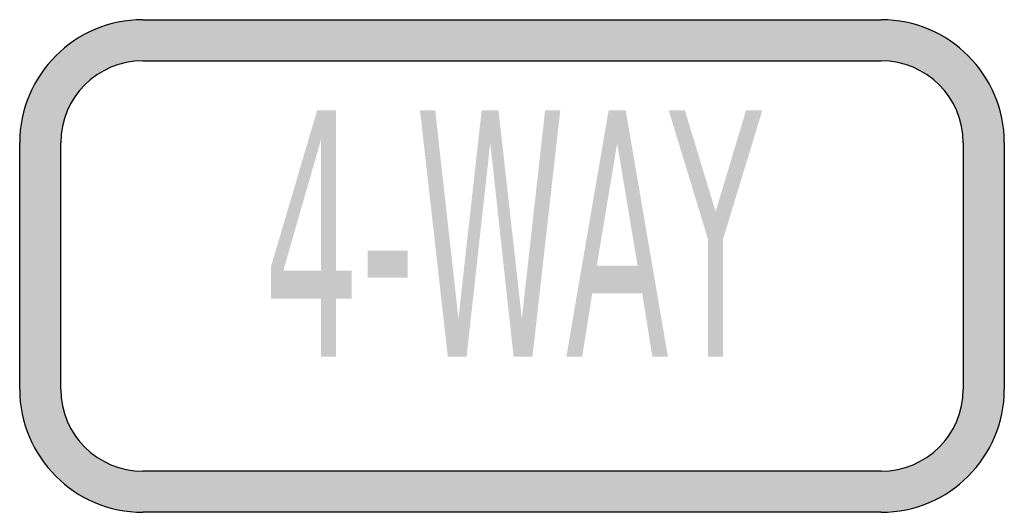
# Model space of a CAD drawing. Header units: inches. Extents: x -0.5 to 0.5, y -0.25 to 0.25.
import ezdxf

# ---------------------------------------------------------------- set-up
doc = ezdxf.new("R2010")
doc.units = ezdxf.units.IN
doc.header["$MEASUREMENT"] = 0

msp = doc.modelspace()

# ---------------------------------------------------------------- hatches: boundary and pattern name
h = msp.add_hatch(color=7)
h.paths.add_polyline_path([(-0.3752, 0.25), (0.3748, 0.25), (0.3835, 0.2497), (0.392, 0.2488), (0.4002, 0.2475), (0.4082, 0.2455), (0.416, 0.2432), (0.4237, 0.2402), (0.431, 0.2368), (0.4382, 0.233), (0.4448, 0.2287), (0.4513, 0.224), (0.4575, 0.2188), (0.4633, 0.2133), (0.4688, 0.2075), (0.474, 0.2013), (0.4787, 0.1948), (0.483, 0.1882), (0.4868, 0.181), (0.4902, 0.1737), (0.4932, 0.166), (0.4955, 0.1582), (0.4975, 0.1502), (0.4988, 0.142), (0.4997, 0.1335), (0.5, 0.125), (0.5, -0.125), (0.4997, -0.1335), (0.4988, -0.142), (0.4975, -0.1502), (0.4955, -0.1582), (0.4932, -0.166), (0.4902, -0.1737), (0.4868, -0.181), (0.483, -0.1882), (0.4787, -0.1948), (0.474, -0.2013), (0.4688, -0.2075), (0.4633, -0.2133), (0.4575, -0.2188), (0.4513, -0.224), (0.4448, -0.2287), (0.4382, -0.233), (0.431, -0.2368), (0.4237, -0.2402), (0.416, -0.2432), (0.4082, -0.2455), (0.4002, -0.2475), (0.392, -0.2488), (0.3835, -0.2497), (0.3748, -0.25), (-0.3752, -0.25), (-0.3835, -0.2497), (-0.392, -0.2488), (-0.4002, -0.2475), (-0.4082, -0.2455), (-0.416, -0.2432), (-0.4237, -0.2402), (-0.431, -0.2368), (-0.4382, -0.233), (-0.4448, -0.2287), (-0.4513, -0.224), (-0.4575, -0.2188), (-0.4633, -0.2133), (-0.4688, -0.2075), (-0.474, -0.2013), (-0.4787, -0.1948), (-0.483, -0.1882), (-0.4868, -0.181), (-0.4902, -0.1737), (-0.4932, -0.166), (-0.4955, -0.1582), (-0.4975, -0.1502), (-0.4988, -0.142), (-0.4997, -0.1335), (-0.5, -0.125), (-0.5, 0.125), (-0.4997, 0.1335), (-0.4988, 0.142), (-0.4975, 0.1502), (-0.4955, 0.1582), (-0.4932, 0.166), (-0.4902, 0.1737), (-0.4868, 0.181), (-0.483, 0.1882), (-0.4787, 0.1948), (-0.474, 0.2013), (-0.4688, 0.2075), (-0.4633, 0.2133), (-0.4575, 0.2188), (-0.4513, 0.224), (-0.4448, 0.2287), (-0.4382, 0.233), (-0.431, 0.2368), (-0.4237, 0.2402), (-0.416, 0.2432), (-0.4082, 0.2455), (-0.4002, 0.2475), (-0.392, 0.2488), (-0.3835, 0.2497), (-0.3752, 0.25)])
h.paths.add_polyline_path([(0.3748, 0.2083), (-0.3752, 0.2083), (-0.3807, 0.2082), (-0.3863, 0.2075), (-0.3918, 0.2067), (-0.3972, 0.2053), (-0.4023, 0.2037), (-0.4075, 0.2018), (-0.4123, 0.1995), (-0.417, 0.197), (-0.4217, 0.1942), (-0.426, 0.191), (-0.43, 0.1875), (-0.434, 0.184), (-0.4375, 0.18), (-0.441, 0.1758), (-0.4442, 0.1717), (-0.447, 0.167), (-0.4495, 0.1623), (-0.4518, 0.1575), (-0.4537, 0.1523), (-0.4553, 0.1472), (-0.4567, 0.1418), (-0.4575, 0.1363), (-0.4582, 0.1307), (-0.4583, 0.125), (-0.4583, -0.125), (-0.4582, -0.1307), (-0.4575, -0.1363), (-0.4567, -0.1418), (-0.4553, -0.1472), (-0.4537, -0.1523), (-0.4518, -0.1575), (-0.4495, -0.1623), (-0.447, -0.167), (-0.4442, -0.1717), (-0.441, -0.176), (-0.4375, -0.18), (-0.434, -0.184), (-0.43, -0.1875), (-0.426, -0.191), (-0.4217, -0.1942), (-0.417, -0.197), (-0.4123, -0.1995), (-0.4075, -0.2018), (-0.4023, -0.2037), (-0.3972, -0.2053), (-0.3918, -0.2067), (-0.3863, -0.2075), (-0.3807, -0.2082), (-0.3752, -0.2083), (0.3748, -0.2083), (0.3807, -0.2082), (0.3863, -0.2075), (0.3918, -0.2067), (0.3972, -0.2053), (0.4023, -0.2037), (0.4075, -0.2018), (0.4123, -0.1995), (0.417, -0.197), (0.4217, -0.1942), (0.426, -0.191), (0.43, -0.1875), (0.434, -0.184), (0.4375, -0.18), (0.441, -0.176), (0.4442, -0.1717), (0.447, -0.167), (0.4495, -0.1623), (0.4518, -0.1575), (0.4537, -0.1523), (0.4553, -0.1472), (0.4567, -0.1418), (0.4575, -0.1363), (0.4582, -0.1307), (0.4583, -0.125), (0.4583, 0.125), (0.4582, 0.1307), (0.4575, 0.1363), (0.4567, 0.1418), (0.4553, 0.1472), (0.4537, 0.1523), (0.4518, 0.1575), (0.4495, 0.1623), (0.447, 0.167), (0.4442, 0.1717), (0.441, 0.1758), (0.4375, 0.18), (0.434, 0.184), (0.43, 0.1875), (0.426, 0.191), (0.4217, 0.1942), (0.417, 0.197), (0.4123, 0.1995), (0.4075, 0.2018), (0.4023, 0.2037), (0.3972, 0.2053), (0.3918, 0.2067), (0.3863, 0.2075), (0.3807, 0.2082), (0.3748, 0.2083)], flags=0)
h = msp.add_hatch(color=7)
h.paths.add_polyline_path([(-0.1979, 0.1579), (-0.1788, 0.1579), (-0.1788, -0.0049), (-0.1628, -0.0049), (-0.1628, -0.033), (-0.1788, -0.033), (-0.1788, -0.0919), (-0.1939, -0.0919), (-0.1939, -0.033), (-0.2447, -0.033), (-0.2447, -0.0004), (-0.1979, 0.1579)])
h.paths.add_polyline_path([(-0.1939, 0.1285), (-0.2323, -0.0049), (-0.1939, -0.0049), (-0.1939, 0.1285)], flags=0)
for points in [[(-0.0934, 0.1579), (-0.078, 0.1579), (-0.0544, -0.0533), (-0.0308, 0.1579), (-0.0137, 0.1579), (0.01, -0.0533), (0.0336, 0.1579), (0.049, 0.1579), (0.0208, -0.0919), (0.0016, -0.0919), (-0.0221, 0.125), (-0.0461, -0.0919), (-0.0652, -0.0919), (-0.0934, 0.1579)], [(0.1592, 0.1579), (0.1756, 0.1579), (0.2068, 0.0552), (0.2377, 0.1579), (0.2542, 0.1579), (0.2143, 0.0271), (0.2143, -0.0919), (0.1991, -0.0919), (0.1991, 0.0271), (0.1592, 0.1579)], [(-0.1466, 0.0157), (-0.106, 0.0157), (-0.106, -0.0118), (-0.1466, -0.0118), (-0.1466, 0.0157)]]:
    msp.add_hatch(color=7).paths.add_polyline_path(points)
h = msp.add_hatch(color=7)
h.paths.add_polyline_path([(0.0981, 0.1579), (0.1155, 0.1579), (0.1583, -0.0919), (0.1425, -0.0919), (0.1322, -0.0278), (0.0815, -0.0278), (0.0713, -0.0919), (0.0552, -0.0919), (0.0981, 0.1579)])
h.paths.add_polyline_path([(0.1068, 0.1246), (0.0861, 0.0003), (0.1275, 0.0003), (0.1068, 0.1246)], flags=0)

# ---------------------------------------------------------------- linework, layer by layer
at = {"color": 7}
for p, q in [((-0.3751, 0.25), (0.3749, 0.25)), ((-0.3751, 0.2083), (0.3749, 0.2083)), ((-0.4999, -0.125), (-0.4999, 0.1249)), ((-0.4583, -0.125), (-0.4583, 0.1249)), ((0.4583, 0.1249), (0.4583, -0.125)), ((0.5, 0.1249), (0.5, -0.125)), ((0.3749, -0.2083), (-0.3751, -0.2083)), ((0.3749, -0.25), (-0.3751, -0.25))]:
    msp.add_line(p, q, dxfattribs=at)
for points in [[(-0.375, 0.25), (-0.444, 0.25), (-0.5, 0.194), (-0.5, 0.125)], [(0.5, 0.125), (0.5, 0.194), (0.444, 0.25), (0.375, 0.25)], [(-0.375, 0.2083), (-0.421, 0.2083), (-0.4583, 0.171), (-0.4583, 0.125)], [(0.4583, 0.125), (0.4583, 0.171), (0.421, 0.2083), (0.375, 0.2083)], [(-0.5, -0.125), (-0.5, -0.194), (-0.444, -0.25), (-0.375, -0.25)], [(-0.4583, -0.125), (-0.4583, -0.171), (-0.421, -0.2083), (-0.375, -0.2083)], [(0.375, -0.25), (0.444, -0.25), (0.5, -0.194), (0.5, -0.125)], [(0.375, -0.2083), (0.421, -0.2083), (0.4583, -0.171), (0.4583, -0.125)]]:
    msp.add_open_spline(points, degree=3, dxfattribs=at)

doc.saveas('drawing.dxf')
